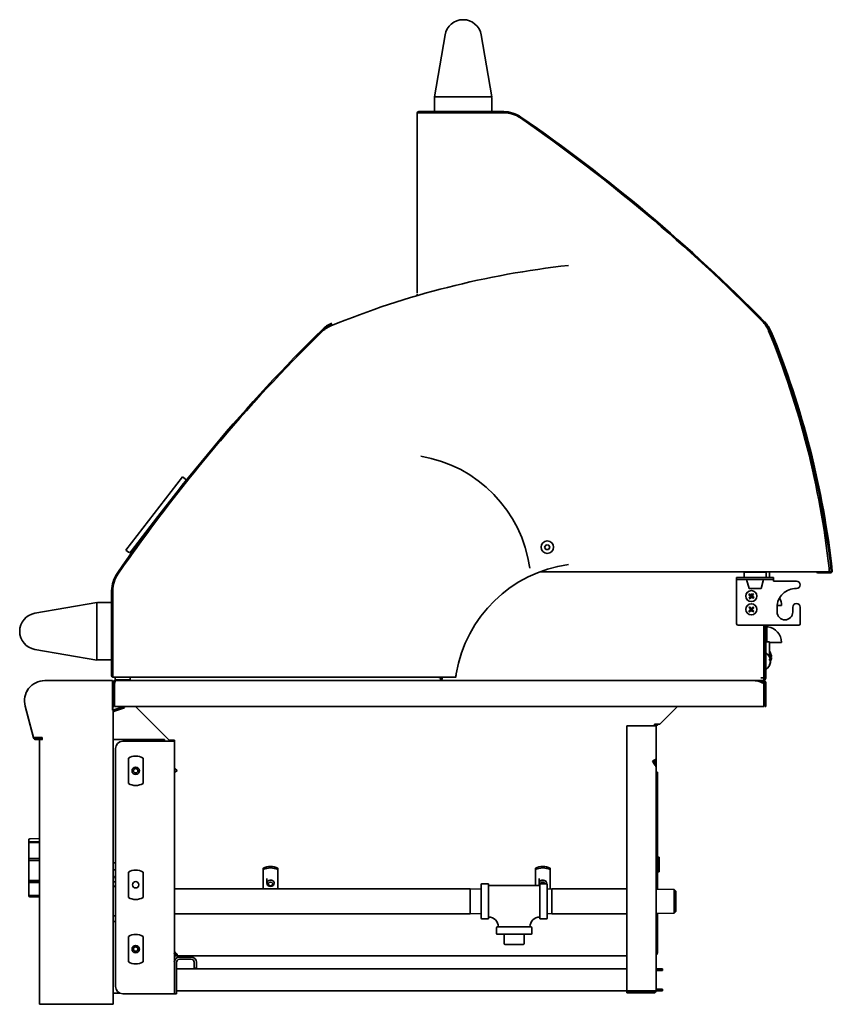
# Model space of a CAD drawing. Extents: x -4.2 to 75.1, y 0.4 to 69.5.
# Tile 3 of 3: x 47.5 to 75.1, y 0.4 to 33.8. Entities that reach past the tile are written whole.
import ezdxf

# ---------------------------------------------------------------- set-up
doc = ezdxf.new("R2010")
doc.units = 0
doc.header["$MEASUREMENT"] = 0

msp = doc.modelspace()

# ---------------------------------------------------------------- linework, layer by layer
at = {"color": 7, "lineweight": 35}
for p, q in [((61.608, 31.222), (61.967, 33.327)), ((63.199, 33.327), (63.558, 31.222)), ((61.628, 31.222), (61.608, 31.222)), ((61.608, 30.742), (61.608, 31.202)), ((63.538, 31.222), (61.628, 31.222)), ((63.558, 31.222), (63.538, 31.222)), ((63.558, 31.202), (63.558, 30.742)), ((61.02, 30.666), (61.02, 30.059)), ((61.021, 30.674), (61.021, 30.686)), ((61.021, 29.998), (61.021, 30.686)), ((61.143, 30.686), (61.021, 30.686)), ((61.076, 30.722), (63.961, 30.722)), ((61.076, 30.686), (61.076, 30.722)), ((61.076, 30.686), (63.961, 30.686)), ((63.961, 30.686), (61.143, 30.686)), ((63.538, 30.722), (61.628, 30.722)), ((61.021, 29.998), (61.021, 30.051)), ((61.021, 24.551), (61.021, 29.998)), ((61.021, 24.551), (61.021, 29.998)), ((61.021, 24.467), (61.021, 24.514)), ((61.021, 24.467), (61.021, 24.514)), ((53.047, 18.308), (52.083, 17.063)), ((52.214, 16.962), (53.147, 18.168)), ((53.138, 18.238), (53.047, 18.308)), ((53.105, 18.106), (53.101, 18.109)), ((53.135, 18.082), (53.133, 18.084)), ((52.083, 17.063), (51.119, 15.817)), ((51.28, 15.756), (52.214, 16.962)), ((51.21, 15.747), (51.119, 15.817)), ((51.359, 15.79), (51.326, 15.815)), ((51.388, 15.767), (51.388, 15.768)), ((65.403, 16.001), (65.352, 15.926)), ((65.352, 15.926), (65.392, 15.845)), ((65.392, 15.845), (65.482, 15.839)), ((65.493, 15.994), (65.403, 16.001)), ((65.482, 15.839), (65.532, 15.913)), ((65.532, 15.913), (65.493, 15.994)), ((74.455, 15.079), (65.185, 15.079)), ((72.161, 15.074), (72.158, 15.074)), ((72.846, 15.074), (72.161, 15.074)), ((72.8, 15.074), (72.8, 15.079)), ((72.83, 15.079), (72.83, 15.074)), ((72.866, 15.079), (72.866, 15.067)), ((72.991, 14.887), (72.991, 15.079)), ((75.017, 15.079), (74.455, 15.079)), ((75.017, 15.079), (75.017, 15.202)), ((75.017, 15.084), (75.071, 15.083)), ((75.091, 15.105), (75.127, 15.109)), ((71.877, 14.827), (71.877, 14.887)), ((72.127, 14.887), (71.877, 14.887)), ((71.877, 14.827), (72.127, 14.827)), ((71.877, 14.827), (71.877, 14.767)), ((71.877, 13.315), (71.877, 14.767)), ((72.127, 15.043), (72.127, 14.887)), ((72.127, 14.887), (72.877, 14.887)), ((72.13, 14.887), (72.127, 14.887)), ((72.127, 14.827), (72.877, 14.827)), ((72.877, 14.887), (72.13, 14.887)), ((72.217, 14.817), (72.22, 14.817)), ((72.298, 14.514), (72.217, 14.817)), ((72.22, 14.817), (72.787, 14.817)), ((72.267, 14.817), (72.267, 14.827)), ((72.705, 14.514), (72.787, 14.817)), ((72.737, 14.817), (72.737, 14.827)), ((72.877, 15.043), (72.877, 14.887)), ((73.127, 14.887), (72.877, 14.887)), ((72.877, 14.827), (73.127, 14.827)), ((73.127, 14.887), (73.127, 14.827)), ((73.127, 14.827), (73.127, 14.767)), ((73.127, 14.767), (73.908, 14.767)), ((74.634, 15.053), (75.071, 15.047)), ((75.071, 15.047), (75.071, 15.047)), ((50.64, 11.554), (50.64, 14.438)), ((50.676, 14.438), (50.676, 11.621)), ((50.676, 11.554), (50.676, 14.438)), ((72.298, 14.514), (72.3, 14.514)), ((72.3, 14.514), (72.705, 14.514)), ((72.349, 14.253), (72.286, 14.301)), ((72.349, 14.253), (72.301, 14.191)), ((72.373, 14.285), (72.311, 14.333)), ((72.38, 14.229), (72.332, 14.166)), ((72.349, 14.253), (72.373, 14.285)), ((72.377, 14.257), (72.349, 14.253)), ((72.38, 14.229), (72.349, 14.253)), ((72.361, 14.269), (72.377, 14.257)), ((72.377, 14.257), (72.364, 14.241)), ((72.421, 14.347), (72.373, 14.285)), ((72.405, 14.26), (72.373, 14.285)), ((72.373, 14.285), (72.377, 14.257)), ((72.389, 14.273), (72.377, 14.257)), ((72.377, 14.257), (72.405, 14.26)), ((72.377, 14.257), (72.392, 14.245)), ((72.38, 14.229), (72.377, 14.257)), ((72.38, 14.229), (72.405, 14.26)), ((72.442, 14.181), (72.38, 14.229)), ((72.452, 14.323), (72.405, 14.26)), ((72.467, 14.213), (72.405, 14.26)), ((48.035, 13.676), (50.14, 14.035)), ((50.14, 14.035), (50.14, 14.015)), ((50.14, 14.015), (50.14, 12.106)), ((50.16, 14.036), (50.62, 14.036)), ((50.64, 14.016), (50.64, 12.106)), ((72.348, 13.808), (72.291, 13.754)), ((72.348, 13.808), (72.294, 13.865)), ((72.376, 13.778), (72.319, 13.725)), ((72.377, 13.835), (72.324, 13.892)), ((72.348, 13.808), (72.377, 13.835)), ((72.377, 13.807), (72.348, 13.808)), ((72.376, 13.778), (72.348, 13.808)), ((72.377, 13.807), (72.362, 13.793)), ((72.363, 13.821), (72.377, 13.807)), ((72.376, 13.778), (72.377, 13.807)), ((72.376, 13.778), (72.405, 13.806)), ((72.43, 13.721), (72.376, 13.778)), ((72.434, 13.889), (72.377, 13.835)), ((72.405, 13.806), (72.377, 13.835)), ((72.377, 13.835), (72.377, 13.807)), ((72.391, 13.82), (72.377, 13.807)), ((72.377, 13.807), (72.39, 13.792)), ((72.377, 13.807), (72.405, 13.806)), ((72.462, 13.86), (72.405, 13.806)), ((72.459, 13.749), (72.405, 13.806)), ((73.253, 13.88), (73.253, 13.715)), ((73.255, 13.934), (73.401, 13.934)), ((73.783, 13.715), (73.783, 13.88)), ((74.033, 13.88), (74.033, 13.315)), ((73.985, 13.267), (71.925, 13.267)), ((72.8, 11.476), (72.8, 13.267)), ((72.83, 13.267), (72.83, 11.472)), ((72.866, 13.267), (72.866, 11.472)), ((72.901, 13.267), (72.901, 12.698)), ((50.14, 12.085), (48.035, 12.444)), ((72.83, 12.433), (72.8, 12.433)), ((72.83, 12.248), (72.83, 12.433)), ((72.991, 12.698), (72.866, 12.698)), ((72.991, 12.199), (72.991, 12.698)), ((72.991, 12.684), (73.401, 12.684)), ((50.14, 12.106), (50.14, 12.085)), ((50.62, 12.086), (50.16, 12.086)), ((72.83, 12.248), (72.8, 12.3)), ((72.83, 12.248), (72.83, 12.147)), ((72.83, 12.147), (72.83, 11.842)), ((72.991, 12.198), (72.986, 12.198)), ((72.991, 12.199), (72.991, 12.198)), ((73.024, 12.071), (73.002, 12.071)), ((73.024, 12.056), (73.014, 12.056)), ((73.032, 12.315), (73.032, 12.316)), ((73.032, 12.316), (73.032, 12.316)), ((73.06, 12.205), (73.032, 12.205)), ((73.06, 12.202), (73.032, 12.202)), ((73.032, 12.175), (73.032, 12.183)), ((73.06, 12.202), (73.059, 12.205)), ((72.83, 11.842), (72.8, 11.79)), ((73.024, 12.019), (73.022, 12.019)), ((50.599, 11.385), (48.365, 11.385)), ((48.366, 11.385), (50.589, 11.385)), ((50.673, 11.385), (50.589, 11.385)), ((50.676, 11.554), (50.64, 11.554)), ((50.673, 10.385), (50.673, 11.385)), ((50.676, 11.621), (50.676, 11.498)), ((51.364, 11.498), (50.676, 11.498)), ((50.696, 11.498), (51.303, 11.498)), ((50.736, 11.342), (50.719, 11.378)), ((51.482, 11.385), (50.748, 11.385)), ((50.748, 11.345), (50.748, 11.385)), ((50.765, 11.408), (50.765, 11.498)), ((50.765, 11.408), (50.765, 11.498)), ((50.765, 11.408), (51.225, 11.408)), ((50.776, 11.385), (50.777, 11.385)), ((50.777, 11.385), (72.492, 11.385)), ((51.225, 11.408), (51.265, 11.408)), ((51.265, 11.408), (51.265, 11.498)), ((62.331, 11.498), (51.364, 11.498)), ((61.769, 11.486), (61.772, 11.498)), ((61.769, 11.486), (61.815, 11.473)), ((61.81, 11.437), (61.81, 11.398)), ((61.81, 11.384), (61.81, 11.398)), ((61.815, 11.473), (61.822, 11.498)), ((61.866, 11.498), (61.87, 11.493)), ((61.873, 11.476), (61.873, 11.476)), ((69.937, 11.385), (72.689, 11.385)), ((72.689, 11.349), (72.689, 11.385)), ((72.793, 11.385), (72.689, 11.385)), ((72.8, 11.476), (72.704, 11.476)), ((72.787, 11.476), (72.8, 11.476)), ((72.8, 11.476), (72.8, 11.384)), ((72.83, 11.472), (72.866, 11.472)), ((50.678, 11.306), (50.678, 11.314)), ((50.678, 10.417), (50.678, 11.306)), ((50.717, 10.51), (50.717, 11.314)), ((50.717, 11.072), (50.739, 11.072)), ((50.739, 11.287), (50.739, 10.51)), ((50.752, 11.345), (50.748, 11.345)), ((72.663, 11.349), (72.689, 11.349)), ((72.793, 11.349), (72.689, 11.349)), ((72.796, 11.287), (72.796, 10.51)), ((72.829, 11.313), (72.829, 10.51)), ((72.865, 11.313), (72.865, 10.51)), ((47.701, 10.519), (47.989, 9.443)), ((47.988, 9.447), (47.701, 10.518)), ((50.678, 10.417), (50.673, 10.417)), ((50.673, 10.385), (50.687, 10.385)), ((50.717, 10.51), (50.678, 10.51)), ((50.687, 0.385), (50.687, 10.385)), ((50.717, 10.572), (50.739, 10.572)), ((51.055, 10.51), (50.719, 10.387)), ((51.072, 10.465), (50.736, 10.342)), ((72.796, 10.51), (50.739, 10.51)), ((51.072, 10.465), (51.056, 10.51)), ((51.477, 10.51), (51.477, 10.479)), ((52.593, 9.363), (51.477, 10.479)), ((69.263, 9.902), (69.871, 10.51)), ((69.871, 10.509), (69.263, 9.902)), ((72.865, 10.51), (72.829, 10.51)), ((69.069, 9.845), (68.141, 9.845)), ((68.141, 9.845), (68.141, 0.844)), ((69.141, 9.845), (69.069, 9.845)), ((69.086, 9.902), (69.263, 9.902)), ((69.086, 9.845), (69.086, 9.902)), ((69.132, 9.902), (69.126, 9.896)), ((69.141, 8.672), (69.141, 9.845)), ((69.183, 9.902), (69.152, 9.87)), ((69.175, 9.883), (69.184, 9.891)), ((69.175, 9.875), (69.179, 9.871)), ((69.181, 9.899), (69.187, 9.894)), ((69.184, 9.891), (69.194, 9.901)), ((69.187, 9.871), (69.217, 9.902)), ((69.194, 9.901), (69.195, 9.902)), ((48.28, 9.447), (47.988, 9.447)), ((48.066, 9.432), (48.28, 9.432)), ((48.066, 9.385), (48.287, 9.385)), ((48.187, 9.385), (48.187, 0.385)), ((48.201, 9.385), (48.285, 9.385)), ((48.28, 9.387), (48.28, 9.447)), ((48.287, 9.387), (48.28, 9.387)), ((48.285, 9.385), (48.287, 9.385)), ((50.687, 9.385), (50.737, 9.385)), ((50.737, 9.385), (52.437, 9.385)), ((52.437, 9.385), (52.437, 9.325)), ((50.77, 9.075), (50.77, 0.992)), ((52.699, 9.325), (51.02, 9.325)), ((52.77, 9.363), (52.593, 9.363)), ((52.77, 9.325), (52.699, 9.325)), ((52.721, 9.347), (52.705, 9.363)), ((52.77, 9.325), (52.77, 9.363)), ((52.77, 9.325), (52.77, 0.742)), ((51.207, 7.889), (51.207, 8.755)), ((51.707, 8.755), (51.707, 7.889)), ((52.831, 8.364), (52.77, 8.425)), ((69.016, 8.65), (69.069, 8.681)), ((69.069, 8.559), (69.016, 8.65)), ((69.086, 8.538), (69.086, 8.688)), ((69.105, 8.672), (69.141, 8.672)), ((69.105, 8.672), (69.105, 8.513)), ((69.141, 8.672), (69.141, 8.422)), ((69.141, 0.844), (69.141, 8.422)), ((52.858, 8.327), (52.846, 8.315)), ((52.847, 8.315), (52.858, 8.327)), ((69.184, 8.27), (69.184, 4.3)), ((47.825, 4.07), (47.825, 5.98)), ((47.825, 5.98), (47.825, 4.07)), ((47.825, 5.98), (47.825, 5.967)), ((47.825, 4.083), (47.825, 5.98)), ((47.825, 5.98), (47.825, 5.94)), ((47.825, 4.11), (47.825, 5.98)), ((47.825, 5.967), (47.825, 4.07)), ((47.825, 5.94), (47.825, 4.07)), ((48.187, 5.897), (47.829, 5.897)), ((47.854, 6.01), (48.187, 6.019)), ((47.854, 6.01), (48.187, 6.019)), ((48.187, 5.918), (47.854, 5.91)), ((47.854, 5.873), (48.187, 5.881)), ((69.184, 5.385), (69.246, 5.385)), ((69.246, 5.385), (69.246, 4.885)), ((48.187, 5.341), (47.829, 5.341)), ((48.187, 5.347), (47.854, 5.345)), ((47.854, 5.27), (48.187, 5.272)), ((50.737, 5.198), (50.687, 5.198)), ((50.77, 5.198), (50.737, 5.198)), ((50.687, 4.957), (50.77, 4.957)), ((51.207, 4.014), (51.207, 4.88)), ((51.707, 4.88), (51.707, 4.014)), ((55.789, 5.014), (55.789, 4.961)), ((55.789, 4.304), (55.789, 4.961)), ((56.289, 5.014), (56.289, 4.961)), ((56.289, 4.961), (56.289, 4.304)), ((65.039, 5.014), (65.039, 4.961)), ((65.039, 4.419), (65.039, 4.961)), ((65.539, 5.014), (65.539, 4.961)), ((65.539, 4.961), (65.539, 4.303)), ((69.184, 4.885), (69.246, 4.885)), ((48.187, 4.53), (47.829, 4.53)), ((48.187, 4.588), (47.854, 4.592)), ((47.854, 4.524), (48.187, 4.519)), ((50.77, 4.545), (50.687, 4.545)), ((55.914, 4.663), (55.914, 4.5)), ((63.197, 4.459), (63.197, 3.309)), ((63.222, 4.484), (63.422, 4.484)), ((63.447, 3.309), (63.447, 4.459)), ((63.447, 4.419), (65.187, 4.419)), ((65.164, 4.663), (65.164, 4.5)), ((65.187, 4.459), (65.187, 3.309)), ((65.412, 4.484), (65.212, 4.484)), ((65.437, 3.309), (65.437, 4.459)), ((47.825, 4.07), (47.825, 4.11)), ((47.825, 4.07), (47.825, 4.083)), ((48.187, 4.085), (47.829, 4.085)), ((48.187, 4.085), (47.854, 4.094)), ((47.854, 4.071), (48.187, 4.063)), ((47.854, 4.04), (48.187, 4.032)), ((52.77, 4.304), (62.822, 4.304)), ((62.822, 4.304), (62.822, 3.884)), ((63.197, 4.298), (62.822, 4.304)), ((65.437, 4.299), (65.594, 4.304)), ((65.594, 4.304), (65.594, 3.884)), ((65.594, 4.304), (68.141, 4.304)), ((69.757, 4.282), (69.141, 4.301)), ((69.757, 4.282), (69.757, 3.884)), ((69.812, 4.226), (69.757, 4.282)), ((69.812, 3.884), (69.812, 4.226)), ((62.822, 3.884), (62.822, 3.464)), ((65.594, 3.884), (65.594, 3.464)), ((69.757, 3.884), (69.757, 3.487)), ((69.812, 3.542), (69.812, 3.884)), ((50.687, 3.39), (50.77, 3.39)), ((52.77, 3.464), (62.822, 3.464)), ((63.197, 3.471), (62.822, 3.464)), ((65.437, 3.469), (65.594, 3.464)), ((65.594, 3.464), (68.141, 3.464)), ((69.757, 3.487), (69.141, 3.468)), ((69.184, 3.469), (69.184, 2.138)), ((69.812, 3.542), (69.757, 3.487)), ((50.737, 3.198), (50.687, 3.198)), ((50.737, 3.198), (50.77, 3.198)), ((63.222, 3.284), (63.422, 3.284)), ((64.892, 3.014), (63.742, 3.014)), ((65.412, 3.284), (65.212, 3.284)), ((51.207, 1.826), (51.207, 2.693)), ((51.707, 2.693), (51.707, 1.826)), ((63.717, 2.789), (63.717, 2.989)), ((63.742, 2.764), (64.317, 2.764)), ((63.981, 2.437), (63.981, 2.764)), ((64.317, 2.764), (64.892, 2.764)), ((64.654, 2.437), (64.654, 2.764)), ((64.917, 2.789), (64.917, 2.989)), ((64.511, 2.419), (63.999, 2.419)), ((64.636, 2.419), (64.511, 2.419)), ((52.77, 2.149), (52.796, 2.149)), ((52.77, 2.133), (52.808, 2.133)), ((52.77, 2.083), (52.783, 2.083)), ((52.77, 2.035), (52.867, 2.035)), ((52.867, 2.084), (52.867, 2.035)), ((52.867, 2.083), (52.867, 2.083)), ((68.141, 2.035), (52.867, 2.035)), ((69.184, 2.133), (69.184, 2.138)), ((69.184, 2.133), (69.184, 2.133)), ((52.77, 0.742), (52.77, 1.817)), ((52.844, 0.742), (52.844, 1.817)), ((52.944, 1.992), (53.345, 1.992)), ((52.944, 1.917), (53.345, 1.917)), ((53.445, 1.817), (53.445, 1.617)), ((53.52, 1.817), (53.52, 1.617)), ((52.844, 1.587), (68.141, 1.587)), ((53.52, 1.617), (53.445, 1.617)), ((69.355, 1.587), (69.141, 1.587)), ((69.355, 1.528), (69.141, 1.528)), ((69.355, 1.528), (69.355, 1.587)), ((50.687, 0.76), (50.737, 0.76)), ((50.927, 0.76), (50.737, 0.76)), ((51.02, 0.742), (52.699, 0.742)), ((52.699, 0.742), (52.77, 0.742)), ((52.844, 0.742), (52.77, 0.742)), ((52.844, 0.837), (69.105, 0.837)), ((68.141, 0.844), (69.069, 0.844)), ((68.141, 0.808), (69.069, 0.808)), ((68.141, 0.772), (68.141, 0.808)), ((69.069, 0.772), (68.141, 0.772)), ((69.069, 0.844), (69.141, 0.844)), ((69.105, 0.843), (69.105, 0.844)), ((69.141, 0.897), (69.355, 0.897)), ((69.355, 0.837), (69.141, 0.837)), ((69.355, 0.837), (69.355, 0.897)), ((48.187, 0.385), (48.285, 0.385)), ((50.589, 0.385), (48.285, 0.385)), ((50.687, 0.385), (50.589, 0.385))]:
    msp.add_line(p, q, dxfattribs=at)
for points in [[(72.996, 12.114), (73.004, 12.106), (73.011, 12.097), (73.017, 12.089), (73.021, 12.08), (73.024, 12.071)], [(72.996, 12.077), (73.004, 12.069), (73.011, 12.06), (73.019, 12.048), (73.022, 12.039), (73.024, 12.034)], [(73.032, 12.215), (73.047, 12.211), (73.053, 12.209), (73.057, 12.207), (73.06, 12.205)], [(73.06, 12.202), (73.058, 12.2), (73.055, 12.198), (73.047, 12.196), (73.032, 12.192)], [(73.032, 12.175), (73.047, 12.171), (73.053, 12.169), (73.057, 12.167), (73.06, 12.165)], [(50.777, 11.385), (50.774, 11.384), (50.771, 11.382), (50.768, 11.38), (50.765, 11.377), (50.762, 11.372), (50.759, 11.366), (50.756, 11.357), (50.75, 11.338), (50.744, 11.313), (50.739, 11.287)], [(61.873, 11.476), (61.871, 11.459), (61.868, 11.443), (61.865, 11.434), (61.861, 11.425), (61.857, 11.418), (61.852, 11.412), (61.847, 11.408), (61.841, 11.405), (61.835, 11.402), (61.828, 11.4), (61.819, 11.398), (61.81, 11.398)], [(61.873, 11.476), (61.87, 11.464), (61.867, 11.458), (61.864, 11.454), (61.86, 11.45), (61.856, 11.447), (61.846, 11.442), (61.835, 11.439), (61.823, 11.437), (61.81, 11.437)], [(61.81, 11.437), (61.828, 11.438), (61.836, 11.439), (61.847, 11.442), (61.857, 11.447)], [(62.336, 11.532), (62.335, 11.513), (62.333, 11.504), (62.332, 11.5), (62.332, 11.499), (62.332, 11.499), (62.332, 11.498), (62.331, 11.498)], [(62.348, 11.621), (62.345, 11.611), (62.344, 11.603), (62.341, 11.586), (62.337, 11.544), (62.336, 11.532)], [(72.796, 11.287), (72.743, 11.313), (72.716, 11.326), (72.675, 11.344), (72.644, 11.356), (72.613, 11.366), (72.583, 11.374), (72.553, 11.38), (72.522, 11.383), (72.492, 11.385)], [(50.739, 11.287), (50.743, 11.322), (50.747, 11.345)], [(72.663, 11.349), (72.708, 11.33), (72.737, 11.316), (72.796, 11.287)], [(69.133, 8.713), (69.128, 8.709), (69.122, 8.705), (69.113, 8.7), (69.093, 8.691), (69.069, 8.681)], [(69.069, 8.559), (69.089, 8.535), (69.098, 8.523), (69.111, 8.504), (69.12, 8.49), (69.128, 8.476), (69.135, 8.458), (69.139, 8.44), (69.141, 8.431), (69.141, 8.422)], [(52.77, 8.27), (52.77, 8.27), (52.771, 8.271), (52.772, 8.272), (52.778, 8.275), (52.788, 8.278)], [(52.788, 8.278), (52.775, 8.274), (52.771, 8.272), (52.77, 8.271), (52.77, 8.27), (52.77, 8.27)], [(52.788, 8.278), (52.812, 8.287), (52.826, 8.293), (52.848, 8.304), (52.867, 8.315)], [(52.788, 8.278), (52.808, 8.287), (52.824, 8.296), (52.837, 8.306), (52.847, 8.315)], [(52.847, 8.315), (52.834, 8.303), (52.818, 8.292), (52.801, 8.284), (52.788, 8.278)], [(52.867, 8.315), (52.855, 8.331), (52.831, 8.364)], [(69.166, 8.278), (69.179, 8.274), (69.182, 8.272), (69.183, 8.271), (69.184, 8.27), (69.184, 8.27)], [(69.183, 8.271), (69.181, 8.273), (69.171, 8.276), (69.166, 8.278)], [(47.829, 5.341), (47.836, 5.343), (47.845, 5.344), (47.854, 5.345)], [(47.854, 5.27), (47.84, 5.269), (47.834, 5.268), (47.829, 5.266)], [(47.829, 4.599), (47.833, 4.597), (47.838, 4.595), (47.844, 4.593), (47.854, 4.592)], [(47.854, 4.524), (47.845, 4.524), (47.836, 4.527), (47.829, 4.53)], [(52.83, 2.111), (52.82, 2.121), (52.81, 2.131), (52.802, 2.14), (52.795, 2.15), (52.785, 2.167), (52.78, 2.179), (52.775, 2.191), (52.772, 2.202), (52.77, 2.214), (52.77, 2.227)], [(69.184, 2.138), (69.184, 2.133), (69.182, 2.128), (69.18, 2.123), (69.177, 2.118), (69.168, 2.109), (69.156, 2.101), (69.141, 2.095)]]:
    msp.add_lwpolyline(points, dxfattribs=at)
for centre, radius in [((65.442, 15.92), 0.213), ((72.377, 14.257), 0.188), ((72.377, 13.807), 0.188), ((51.457, 8.322), 0.125), ((51.457, 8.322), 0.075), ((51.457, 4.447), 0.108), ((51.457, 2.26), 0.125), ((51.457, 2.26), 0.075)]:
    msp.add_circle(centre, radius, dxfattribs=at)
for centre, radius, start, end in [((62.583, 33.222), 0.625, 9.6754, 170.3246), ((61.628, 31.202), 0.02, 90, 180), ((63.538, 31.202), 0.02, 0, 90), ((61.076, 30.666), 0.0559, 171.596, 180), ((61.076, 30.666), 0.0559, 90, 159.036), ((61.628, 30.742), 0.02, 180, 270), ((63.538, 30.742), 0.02, 270, 360), ((63.961, 29.686), 1.036, 55.4033, 90), ((63.961, 29.686), 1, 55.3665, 90), ((63.961, 29.686), 1, 55.4033, 90), ((32.27, -16.258), 56.813, 44.4778, 55.4033), ((32.241, -16.237), 56.812, 44.5154, 55.3665), ((32.27, -16.258), 56.849, 44.4778, 55.4033), ((61.076, 30.059), 0.0559, 180, 188.404), ((69.45, -4.324), 30, 96.2946, 112.2498), ((58.469, 22.516), 1, 112.2498, 134.5154), ((58.515, 22.572), 1.036, 112.3427, 134.4778), ((58.515, 22.572), 1, 112.3427, 134.4778), ((72.039, 22.893), 1, 22.2498, 44.5154), ((72.094, 22.847), 1, 22.3427, 44.4778), ((72.094, 22.847), 1.036, 22.3427, 44.4778), ((97.62, -17.252), 56.849, 134.4778, 145.4033), ((97.62, -17.252), 56.813, 134.4778, 145.4033), ((97.599, -17.282), 56.812, 134.5154, 145.3665), ((45.198, 11.912), 30, 6.2946, 22.2498), ((45.271, 11.822), 30, 6.2824, 22.3427), ((45.271, 11.822), 30.036, 6.2824, 22.3427), ((60.396, 14.577), 4.5, 7.9836, 80.4408), ((53.107, 18.198), 0.05, 322.2596, 52.2596), ((51.241, 15.787), 0.05, 232.2596, 322.2596), ((66.785, 10.873), 4.5, 97.9836, 170.4408), ((72.158, 15.043), 0.031, 90, 180), ((72.846, 15.043), 0.031, 0, 90), ((74.634, 15.109), 0.0559, 211.4055, 269.2824), ((75.071, 15.103), 0.0559, 270, 6.2824), ((75.071, 15.103), 0.02, 270, 6.2824), ((51.676, 14.438), 1.036, 145.4033, 180), ((51.676, 14.438), 1, 145.3665, 180), ((51.676, 14.438), 1, 145.4033, 180), ((73.908, 14.642), 0.125, 270, 90), ((73.89, 13.88), 0.638, 88.4486, 180), ((72.866, 13.934), 0.536, 0, 28.8961), ((50.16, 14.016), 0.02, 90, 180), ((50.62, 14.016), 0.02, 0, 90), ((73.908, 13.88), 0.125, 0, 180), ((48.14, 13.06), 0.625, 99.6754, 260.3246), ((73.518, 13.715), 0.265, 180, 0), ((71.925, 13.315), 0.048, 180, 270), ((72.944, 13.257), 0.0428, 180, 262.1804), ((72.866, 12.684), 0.536, 0, 82.1804), ((73.985, 13.315), 0.048, 270, 0), ((72.701, 12.173), 0.36, 23.3687, 36.6092), ((50.16, 12.106), 0.02, 180, 270), ((50.62, 12.106), 0.02, 270, 360), ((72.873, 12.321), 0.007, 54.1147, 180), ((72.666, 12.035), 0.36, 10.0335, 54.1147), ((72.613, 12.096), 0.383, 359.9837, 2.719), ((72.588, 12.096), 0.408, 357.3632, 359.9842), ((72.738, 12.047), 0.287, 4.8252, 10.0869), ((72.969, 12.067), 0.0556, 336.591, 348.3292), ((72.746, 12.033), 0.279, 4.7819, 7.9536), ((72.704, 12.193), 0.357, 333.3806, 336.6398), ((72.709, 12.176), 0.352, 4.6786, 23.3995), ((72.575, 12.195), 0.457, 359.9968, 2.491), ((72.569, 12.195), 0.463, 357.5252, 359.9968), ((72.709, 12.194), 0.352, 336.6007, 355.3213), ((72.709, 12.19), 0.352, 336.7777, 355.3246), ((73.027, 12.052), 0.00514, 348.2548, 23.7858), ((72.873, 11.769), 0.007, 180, 305.8853), ((72.873, 11.769), 0.007, 180, 305.8853), ((72.666, 12.056), 0.36, 305.8853, 351.4558), ((72.666, 12.056), 0.36, 305.8853, 349.9665), ((72.718, 12.062), 0.307, 334.9051, 354.8954), ((72.714, 12.047), 0.311, 334.9947, 349.8826), ((72.928, 11.923), 0.0681, 353.6368, 6.558), ((72.738, 12.043), 0.287, 349.913, 355.1748), ((72.768, 12.04), 0.257, 351.5674, 355.0078), ((48.365, 10.697), 0.688, 90, 195), ((48.366, 10.697), 0.688, 90, 195), ((50.696, 11.554), 0.0559, 180, 249.036), ((50.748, 11.314), 0.0708, 90, 180), ((50.696, 11.554), 0.0559, 261.596, 270), ((51.303, 11.554), 0.0559, 270, 278.404), ((61.81, 11.474), 0.0625, 1.3752, 17.3859), ((72.793, 11.313), 0.0719, 360, 90), ((72.782, 11.472), 0.048, 292.0243, 0), ((72.782, 11.472), 0.084, 282.3736, 0), ((50.599, 11.306), 0.0788, 0, 19.6647), ((50.748, 11.314), 0.031, 90, 180), ((72.793, 11.313), 0.036, 360, 90), ((50.709, 10.417), 0.031, 180, 290), ((50.709, 10.417), 0.0788, 253.9036, 290), ((69.177, 9.845), 0.0719, 135, 180), ((69.177, 9.845), 0.036, 135, 180), ((69.18, 9.879), 0.00567, 135, 225), ((69.183, 9.875), 0.00567, 225, 315), ((48.066, 9.463), 0.0788, 195, 270), ((48.066, 9.463), 0.031, 212.8156, 270), ((48.287, 9.386), 0.00119, 270, 90), ((51.02, 9.075), 0.25, 90, 180), ((52.699, 9.325), 0.031, 0, 45), ((52.699, 9.325), 0.0708, 0, 32.657), ((51.457, 8.322), 0.5, 60, 120), ((69.024, 8.67), 0.117, 0.5461, 21.2857), ((68.893, 9.157), 0.508, 292.4055, 294.5967), ((68.64, 8.177), 0.574, 35.7886, 38.9172), ((68.89, 8.671), 0.215, 0.0467, 6.4532), ((68.89, 8.671), 0.215, 0.0467, 6.4532), ((53.849, 9.072), 1.24, 214.8333, 216.9216), ((69.224, 8.442), 0.173, 241.5379, 250.641), ((69.224, 8.442), 0.173, 241.5502, 250.6406), ((69.362, 8.846), 0.6, 248.3693, 250.9156), ((51.457, 8.322), 0.5, 240, 300), ((47.855, 5.98), 0.03, 91.5, 180), ((47.855, 5.98), 0.03, 91.5, 180), ((47.855, 5.98), 0.03, 149.8462, 180), ((48.189, 5.879), 0.361, 177.0562, 182.9435), ((49.308, 5.303), 1.479, 178.5527, 181.4471), ((50.88, 4.551), 0.219, 120.2874, 151.9622), ((51.457, 4.447), 0.5, 60, 120), ((49.067, 4.565), 1.238, 178.4115, 181.5885), ((50.88, 4.551), 0.219, 208.0378, 239.7126), ((63.222, 4.459), 0.025, 90, 180), ((63.422, 4.459), 0.025, 0, 90), ((65.212, 4.459), 0.025, 90, 180), ((65.412, 4.459), 0.025, 0, 90), ((47.855, 4.07), 0.03, 180, 268.5), ((47.855, 4.07), 0.03, 180, 268.5), ((47.854, 4.124), 0.0303, 213.5771, 269.0097), ((47.958, 4.096), 0.129, 175.1204, 180.0708), ((47.958, 4.096), 0.13, 179.9329, 184.8773), ((47.854, 4.101), 0.0303, 213.5776, 269.0081), ((51.457, 4.447), 0.5, 240, 300), ((63.447, 3.014), 0.335, 360, 90), ((65.187, 3.014), 0.335, 90, 180), ((63.222, 3.309), 0.025, 180, 270), ((63.422, 3.309), 0.025, 270, 360), ((63.742, 2.989), 0.025, 90, 180), ((64.892, 2.989), 0.025, 360, 90), ((65.212, 3.309), 0.025, 180, 270), ((65.412, 3.309), 0.025, 270, 360), ((51.457, 2.26), 0.5, 60, 120), ((63.742, 2.789), 0.025, 180, 270), ((64.892, 2.789), 0.025, 270, 0), ((63.999, 2.437), 0.0176, 180, 270), ((64.636, 2.437), 0.0176, 270, 0), ((52.867, 2.133), 0.0978, 180.4114, 270), ((52.867, 2.133), 0.05, 192.9123, 270), ((53.005, 2.312), 0.266, 225.6624, 238.945), ((53.012, 2.323), 0.279, 229.2377, 238.7472), ((69.086, 2.133), 0.0978, 304.1524, 360), ((51.457, 2.26), 0.5, 240, 300), ((52.944, 1.817), 0.175, 90, 180), ((52.944, 1.817), 0.1, 90, 180), ((53.345, 1.817), 0.175, 0, 90), ((53.345, 1.817), 0.1, 0, 90), ((51.02, 0.992), 0.25, 180, 270), ((69.069, 0.844), 0.036, 270, 360), ((69.069, 0.844), 0.0719, 270, 360)]:
    msp.add_arc(centre, radius, start, end, dxfattribs=at)
for centre, major_axis, ratio, start_param, end_param in [((72.411, 14.23), (0.091, 0.118), 0.965926, 1.436, 1.705593), ((72.403, 14.292), (-0.118, 0.091), 0.965926, 1.436, 1.705593), ((72.35, 14.222), (0.118, -0.091), 0.965926, 1.436, 1.705593), ((72.342, 14.284), (-0.091, -0.118), 0.965926, 1.436, 1.705593), ((72.409, 13.837), (-0.102, 0.108), 0.965926, 1.436, 1.705593), ((72.407, 13.775), (0.108, 0.102), 0.965926, 1.436, 1.705593), ((72.346, 13.839), (-0.108, -0.102), 0.965926, 1.436, 1.705593), ((72.345, 13.777), (0.102, -0.108), 0.965926, 1.436, 1.705593), ((47.855, 5.883), (0.03, 0), 0.880642, 1.595795, 2.584193), ((47.855, 5.846), (0.03, 0), 0.880925, 1.598461, 2.586235), ((56.039, 4.639), (0.5, 0), 0.866025, 1.047198, 2.094395), ((56.039, 4.586), (0.5, 0), 0.866025, 1.047198, 2.094395), ((65.289, 4.639), (0.5, 0), 0.866025, 1.047198, 2.094395), ((65.289, 4.586), (0.5, 0), 0.866025, 1.047198, 2.094395), ((56.039, 4.5), (0.125, 0), 0.866025, 0.268889, 3.141516), ((56.039, 4.5), (0.125, 0), 0.866025, 3.141516, 6.283108), ((56.039, 4.475), (-0.075, 0), 0.866025, 3.410481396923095, 9.693666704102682), ((56.039, 4.5), (0.125, 0), 0.866025, 6.283108, 6.552074), ((65.289, 4.5), (0.125, 0), 0.866025, 0.437981, 3.141472), ((65.289, 4.5), (0.125, 0), 0.866025, 3.141472, 3.767602), ((65.289, 4.475), (-0.075, 0), 0.866025, 3.284077, 6.140498), ((65.289, 4.5), (0.125, 0), 0.866025, 6.283064, 6.721167), ((65.289, 4.5), (0.125, 0), 0.866025, 6.137072, 6.283064), ((47.855, 4.07), (-0.03, 0), 0.999993, 6.283079, 6.80921)]:
    msp.add_ellipse(centre, major_axis=major_axis, ratio=ratio, start_param=start_param, end_param=end_param, dxfattribs=at)

doc.saveas('drawing.dxf')
